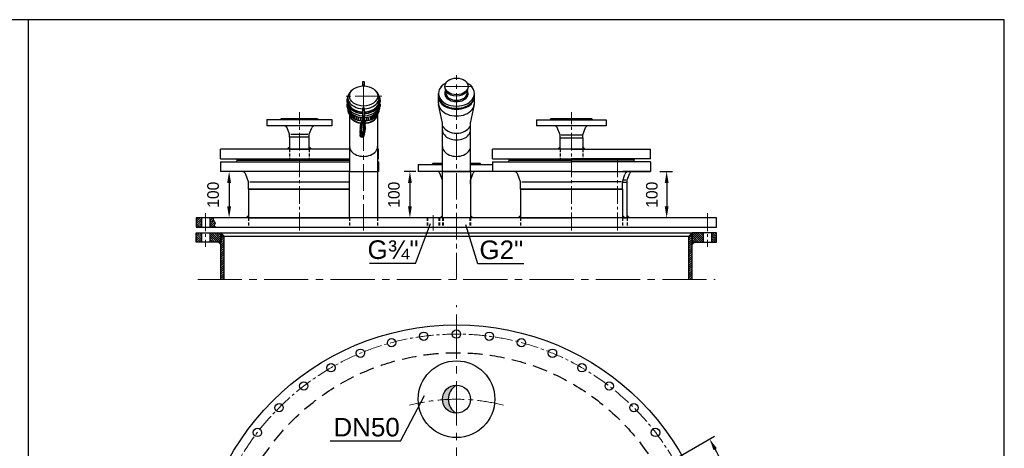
# Model space of a CAD drawing. Header units: millimetres. Extents: x -1994 to 34849, y -5138 to 8304.
# Tile 6 of 19: x 5931 to 8051, y -1673 to -751. Entities that reach past the tile are written whole.
import ezdxf

# ---------------------------------------------------------------- set-up
doc = ezdxf.new("R2010")
doc.units = ezdxf.units.MM
doc.linetypes.add('HIDDEN', pattern=[9.525, 6.35, -3.175])
doc.linetypes.add('MITTE2', pattern=[28.575, 19.05, -3.175, 3.175, -3.175])
doc.styles.add('LBB3.5M1000', font='isocp.shx', dxfattribs={"height": 3.5})
doc.dimstyles.new('DIN', dxfattribs={"dimtxt": 2.5, "dimasz": 2.5, "dimexe": 1.25, "dimexo": 0.625, "dimtad": 1, "dimtih": 1, "dimdec": 4, "dimdsep": 46, "dimlunit": 6, "dimtxsty": 'Standard', "dimcen": 2.5, "dimadec": 0, "dimazin": 0, "dimtfac": 1, "dimtdec": 4, "dimtmove": 0, "dimatfit": 3, "dimfxl": 0, "dimtvp": 1, "dimtolj": 1, "dimtzin": 0, "dimarcsym": 0})
pattern_1 = [(45, (6871.4623, -1263.066), (-2.245064, 2.245064), [])]
pattern_2 = [(135, (6871.4623, -1219.566), (-2.245064, -2.245064), [])]
pattern_3 = [(45, (6332.256, -1187.593), (-2.24506, 2.24506), [])]

# ---------------------------------------------------------------- blocks, each defined once
blk = doc.blocks.new('*D36')
at = {"color": 0, "lineweight": -2, "transparency": 16777216}
for p, q in [((7299.1, -1720.4), (7427.1, -1646.5)), ((7480, -1967.3), (7513.1, -1967.3))]:
    blk.add_line(p, q, dxfattribs=at)
for start, end in [(16.7755, 27.723), (2.277, 13.2391)]:
    blk.add_arc((6871.5, -1967.3), 629.1, start, end, dxfattribs=at)
at = {"color": 0, "transparency": 16777216}
for points in [[(7424.7, -1676.6), (7432, -1672.6), (7416.3, -1652.7)], [(7504.2, -1942.2), (7495.9, -1942.3), (7500.6, -1967.3)]]:
    blk.add_solid(points, dxfattribs=at)
at = {"layer": 'DEFPOINTS', "color": 0, "transparency": 16777216}
for p in [(7293.7, -1723.5), (7142, -1811), (7491, -1858), (6929.6, -1967.3), (7473.7, -1967.3)]:
    blk.add_point(p, dxfattribs=at)
at = {"color": 0, "transparency": 16777216, "insert": (7479.1, -1804.4), "char_height": 25, "attachment_point": 5}
blk.add_mtext('\\A1;30°', dxfattribs=at)
blk = doc.blocks.new('*D31')
at = {"color": 0, "lineweight": -2, "transparency": 16777216}
for p, q in [((6388.8, -1077.6), (6369.6, -1077.6)), ((6382.1, -1102.6), (6382.1, -1152.6)), ((6403.7, -1177.6), (6369.6, -1177.6))]:
    blk.add_line(p, q, dxfattribs=at)
at = {"color": 0, "transparency": 16777216}
for points in [[(6377.9, -1102.6), (6386.3, -1102.6), (6382.1, -1077.6)], [(6377.9, -1152.6), (6386.3, -1152.6), (6382.1, -1177.6)]]:
    blk.add_solid(points, dxfattribs=at)
at = {"layer": 'DEFPOINTS', "color": 0, "transparency": 16777216}
for p in [(6408.8, -1077.6), (6382.1, -1177.6), (6423.7, -1177.6)]:
    blk.add_point(p, dxfattribs=at)
at = {"color": 0, "transparency": 16777216, "insert": (6347.7, -1127.6), "char_height": 25, "attachment_point": 5, "rotation": 90}
blk.add_mtext('\\A1;100', dxfattribs=at)
blk = doc.blocks.new('*D32')
at = {"color": 0, "lineweight": -2, "transparency": 16777216}
for p, q in [((6784, -1077.6), (6758.7, -1077.6)), ((6771.2, -1102.6), (6771.2, -1152.6)), ((6784, -1177.6), (6758.7, -1177.6))]:
    blk.add_line(p, q, dxfattribs=at)
at = {"color": 0, "transparency": 16777216}
for points in [[(6767.1, -1102.6), (6775.4, -1102.6), (6771.2, -1077.6)], [(6767.1, -1152.6), (6775.4, -1152.6), (6771.2, -1177.6)]]:
    blk.add_solid(points, dxfattribs=at)
at = {"layer": 'DEFPOINTS', "color": 0, "transparency": 16777216}
for p in [(6789, -1077.6), (6771.2, -1177.6), (6789, -1177.6)]:
    blk.add_point(p, dxfattribs=at)
at = {"color": 0, "transparency": 16777216, "insert": (6736.9, -1127.6), "char_height": 25, "attachment_point": 5, "rotation": 90}
blk.add_mtext('\\A1;100', dxfattribs=at)
blk = doc.blocks.new('*D41')
at = {"color": 0, "lineweight": -2, "transparency": 16777216}
for p, q in [((7308.9, -1077.6), (7336.4, -1077.6)), ((7323.9, -1102.6), (7323.9, -1152.6)), ((7339.2, -1177.6), (7336.4, -1177.6))]:
    blk.add_line(p, q, dxfattribs=at)
at = {"color": 0, "transparency": 16777216}
for points in [[(7319.7, -1102.6), (7328.1, -1102.6), (7323.9, -1077.6)], [(7319.7, -1152.6), (7328.1, -1152.6), (7323.9, -1177.6)]]:
    blk.add_solid(points, dxfattribs=at)
at = {"layer": 'DEFPOINTS', "color": 0, "transparency": 16777216}
for p in [(7288.9, -1077.6), (7319.2, -1177.6), (7323.9, -1177.6)]:
    blk.add_point(p, dxfattribs=at)
at = {"color": 0, "transparency": 16777216, "insert": (7292.1, -1127.6), "char_height": 25, "attachment_point": 5, "rotation": 90}
blk.add_mtext('\\A1;100', dxfattribs=at)

msp = doc.modelspace()

# ---------------------------------------------------------------- hatches: boundary and pattern name
h = msp.add_hatch(color=1)
h.dxf.hatch_style = 1
h.paths.add_polyline_path([(6512.18825, -1024.59295), (6512.18825, -1029.59295), (6507.18825, -1029.59295)])
h = msp.add_hatch(color=1)
h.dxf.hatch_style = 1
h.paths.add_polyline_path([(6554.58825, -1024.59295), (6554.58825, -1029.59295), (6559.58825, -1029.59295)])
h = msp.add_hatch(color=1)
h.dxf.hatch_style = 1
h.paths.add_polyline_path([(7094.7997, -1024.59295), (7094.7997, -1029.59295), (7089.7997, -1029.59295)])
h = msp.add_hatch(color=1)
h.dxf.hatch_style = 1
h.paths.add_polyline_path([(7143.0997, -1024.59295), (7143.0997, -1029.59295), (7148.0997, -1029.59295)])
at = {"lineweight": 9}
h = msp.add_hatch(dxfattribs=at)
h.set_pattern_fill('ANSI31', color=256)
h.set_pattern_definition(pattern_3)
h.paths.add_polyline_path([(6322.46229, -1177.59295), (6311.46229, -1177.59295), (6311.46229, -1197.59295), (6322.46229, -1197.59295)])
h = msp.add_hatch(dxfattribs=at)
h.set_pattern_fill('ANSI31', color=256)
h.set_pattern_definition(pattern_3)
h.paths.add_polyline_path([(6350.85976, -1185.40657), (6349.45362, -1183.80048), (6348.9514, -1183.2986), (6348.04748, -1182.09405), (6347.54526, -1181.29101), (6347.4448, -1180.58836), (6347.54526, -1179.18305), (6348.04748, -1178.0789), (6348.02925, -1177.59295), (6340.46229, -1177.59295), (6340.46229, -1197.59295), (6353.04962, -1197.59295), (6351.9646, -1196.14712), (6350.25715, -1194.64143), (6349.95584, -1193.53728), (6350.35754, -1191.83082), (6351.66329, -1190.52591), (6352.06506, -1189.12059), (6351.46238, -1186.61112)])
h = msp.add_hatch(color=256)
h.dxf.hatch_style = 1
h.paths.add_polyline_path([(6423.73825, -1172.59295), (6423.73825, -1177.59295), (6418.73825, -1177.59295)])
h = msp.add_hatch(color=256)
h.dxf.hatch_style = 1
h.paths.add_polyline_path([(6841.31229, -1172.59295), (6841.31229, -1177.59295), (6836.31229, -1177.59295)])
h = msp.add_hatch(color=256)
h.dxf.hatch_style = 1
h.paths.add_polyline_path([(6901.61229, -1172.59295), (6901.61229, -1177.59295), (6906.61229, -1177.59295)])
h = msp.add_hatch(color=1)
h.dxf.hatch_style = 1
h.paths.add_polyline_path([(7009.2997, -1172.59295), (7009.2997, -1177.59295), (7004.2997, -1177.59295)])
h = msp.add_hatch(color=1)
h.dxf.hatch_style = 1
h.paths.add_polyline_path([(7228.5997, -1172.59295), (7228.5997, -1177.59295), (7233.5997, -1177.59295)])
h = msp.add_hatch(color=256)
h.dxf.hatch_style = 1
h.paths.add_polyline_path([(7239.07246, -1172.59295), (7239.07246, -1177.59295), (7244.07246, -1177.59295)])
h = msp.add_hatch(dxfattribs=at)
h.set_pattern_fill('ANSI31', color=256, angle=90)
h.set_pattern_definition(pattern_2)
h.paths.add_polyline_path([(6322.46229, -1209.56605), (6311.46229, -1209.56605), (6311.46229, -1229.56605), (6322.46229, -1229.56605)])
h = msp.add_hatch(dxfattribs=at)
h.set_pattern_fill('ANSI31', color=256, angle=90)
h.set_pattern_definition(pattern_2)
h.paths.add_polyline_path([(6364.46229, -1209.56605), (6340.46229, -1209.56605), (6340.46229, -1229.56605), (6364.46229, -1229.56605)])
h = msp.add_hatch(color=256)
h.dxf.hatch_style = 1
h.paths.add_polyline_path([(6364.46229, -1209.56605), (6364.46229, -1216.56605), (6371.46229, -1216.56605)])
h = msp.add_hatch(dxfattribs=at)
h.set_pattern_fill('ANSI31', color=256)
h.set_pattern_definition(pattern_1)
h.paths.add_polyline_path([(6371.46229, -1216.56605), (6364.46229, -1216.56605), (6364.46229, -1229.56605), (6364.46229, -1309.56605), (6371.46229, -1309.56605)])
h = msp.add_hatch(color=256)
h.dxf.hatch_style = 1
h.paths.add_polyline_path([(7378.46229, -1209.56605), (7371.46229, -1216.56605), (7378.46229, -1216.56605)])
h = msp.add_hatch(dxfattribs=at)
h.set_pattern_fill('ANSI31', color=256)
h.set_pattern_definition(pattern_1)
h.paths.add_polyline_path([(7378.46229, -1216.56605), (7371.46229, -1216.56605), (7371.46229, -1309.56605), (7378.46229, -1309.56605)])
h = msp.add_hatch(dxfattribs=at)
h.set_pattern_fill('ANSI31', color=256, angle=90)
h.set_pattern_definition(pattern_2)
h.paths.add_polyline_path([(7402.46229, -1209.56605), (7378.46229, -1209.56605), (7378.46229, -1229.56605), (7402.46229, -1229.56605)])
h = msp.add_hatch(dxfattribs=at)
h.set_pattern_fill('ANSI31', color=256, angle=90)
h.set_pattern_definition(pattern_2)
h.paths.add_polyline_path([(7431.46229, -1209.56605), (7420.46229, -1209.56605), (7420.46229, -1229.56605), (7431.46229, -1229.56605)])
h = msp.add_hatch(color=256)
h.dxf.hatch_style = 1
h.paths.add_polyline_path([(6359.46229, -1229.56605), (6364.46229, -1229.56605), (6364.46229, -1234.56605)])
h = msp.add_hatch(color=256)
h.dxf.hatch_style = 1
h.paths.add_polyline_path([(7383.46229, -1229.56605), (7378.46229, -1229.56605), (7378.46229, -1234.56605)])
h = msp.add_hatch(color=256)
h.dxf.hatch_style = 1
h.paths.add_polyline_path([(6871.46229, -1537.10593, 0.4142131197), (6841.31234, -1567.25593, 0.0094243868), (6841.33376, -1568.39221, -0.0078046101), (6853.79806, -1567.64616, -0.2744295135)])
h.paths.add_polyline_path([(6853.79806, -1567.64616, 0.0078046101), (6841.33376, -1568.39221, 0.4032147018), (6871.46229, -1597.40593), (6871.46229, -1597.40591, -0.2683678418)])

# ---------------------------------------------------------------- linework, layer by layer
at = {"color": 3}
msp.add_line((5950.46659, -2951.38152), (5950.46659, -751.40153), dxfattribs=at)
at = {"linetype": 'MITTE2', "lineweight": 5, "ltscale": 3}
for p, q in [((6871.46229, -1309.56605), (6871.46229, -870.72301)), ((6671.46234, -890.4137), (6671.46234, -1204.17101)), ((6905.82712, -894.81363), (6837.09746, -894.81363)), ((6710.58567, -915.41016), (6632.339, -915.41016))]:
    msp.add_line(p, q, dxfattribs=at)
for p, q in [((6832.69801, -914.47819), (6832.69801, -909.68196)), ((6846.25365, -894.81363), (6846.25365, -897.21174)), ((6848.28852, -908.24309), (6848.28852, -904.22787)), ((6894.63606, -908.24309), (6894.63606, -904.22787)), ((6896.67093, -894.81363), (6896.67093, -897.21174)), ((6910.22658, -914.47819), (6910.22658, -909.68196)), ((6635.54511, -924.50056), (6635.54511, -926.96683)), ((6637.80829, -918.86928), (6637.80829, -925.69664)), ((6705.11638, -918.86928), (6705.11638, -925.69664)), ((6707.37957, -924.50056), (6707.37957, -926.96683)), ((6832.69801, -930.94266), (6832.69801, -916.55395)), ((6910.22658, -930.94266), (6910.22658, -916.55395)), ((6635.61678, -933.17837), (6635.61678, -936.89497)), ((6635.61678, -933.17837), (6636.56322, -933.17837)), ((6637.80829, -936.14614), (6637.80829, -940.6986)), ((6637.80829, -944.4152), (6637.80829, -945.14683)), ((6638.18308, -948.68842), (6638.18308, -945.11942)), ((6638.70818, -950.61308), (6638.70818, -946.01735)), ((6639.36455, -952.29969), (6639.36455, -947.02654)), ((6640.38193, -954.2738), (6640.38193, -948.40466)), ((6641.66186, -956.2041), (6641.66186, -949.90275)), ((6643.15692, -958.01924), (6643.15692, -951.41012)), ((6644.80406, -959.67148), (6644.80406, -952.84423)), ((6698.12062, -959.67148), (6698.12062, -952.84423)), ((6699.76776, -958.01924), (6699.76776, -951.41012)), ((6701.26281, -956.2041), (6701.26281, -949.90275)), ((6702.54275, -954.2738), (6702.54275, -948.40466)), ((6703.56012, -952.29969), (6703.56012, -947.02654)), ((6704.2165, -950.61308), (6704.2165, -946.01735)), ((6704.7416, -948.68842), (6704.7416, -945.11942)), ((6705.11638, -936.14614), (6705.11638, -940.6986)), ((6705.11638, -944.4152), (6705.11638, -945.14683)), ((6707.30789, -933.17837), (6706.36146, -933.17837)), ((6707.30789, -933.17837), (6707.30789, -936.89497)), ((6841.31229, -974.10879), (6832.92474, -933.90299)), ((6901.61229, -974.10897), (6909.99984, -933.90299)), ((6641.31234, -955.71973), (6641.31234, -1077.59295)), ((6646.50433, -961.11074), (6646.50433, -954.13084)), ((6648.68281, -962.66379), (6648.68281, -955.55021)), ((6650.80815, -963.93511), (6650.80815, -956.73174)), ((6653.57109, -965.30245), (6653.57109, -958.01886)), ((6656.7591, -966.55255), (6656.7591, -959.2082)), ((6660.47845, -967.64071), (6660.47845, -960.25186)), ((6664.56973, -968.43939), (6664.56973, -961.02228)), ((6668.76728, -968.86741), (6668.76728, -961.43656)), ((6674.1574, -968.86741), (6674.1574, -961.43656)), ((6678.35495, -968.43939), (6678.35495, -961.02228)), ((6682.44622, -967.64071), (6682.44622, -960.25186)), ((6686.16557, -966.55255), (6686.16557, -959.2082)), ((6689.35358, -965.30245), (6689.35358, -958.01886)), ((6692.11652, -963.93511), (6692.11652, -956.73174)), ((6694.24187, -962.66379), (6694.24187, -955.55021)), ((6696.42035, -961.11074), (6696.42035, -954.13084)), ((6701.61234, -955.71973), (6701.61234, -1077.59295)), ((6841.31229, -1077.59295), (6841.31229, -974.10879)), ((6901.61229, -1077.59295), (6901.61229, -974.10897)), ((6820.46229, -1059.59295), (6841.31229, -1059.59295)), ((6820.46229, -1059.59295), (6820.46229, -1059.59295)), ((6901.61229, -1059.59295), (6922.46229, -1059.59295)), ((6922.46229, -1059.59295), (6922.46229, -1059.59295)), ((6788.96229, -1062.59295), (6841.31229, -1062.59295)), ((6788.96229, -1062.59295), (6788.96229, -1077.59295)), ((6948.9497, -1077.59295), (6788.96229, -1077.59295)), ((6901.61229, -1062.59295), (6948.9497, -1062.59295)), ((7287.87246, -1077.59295), (7229.30501, -1077.59295)), ((6841.31229, -1096.59295), (6835.44594, -1081.42822)), ((6841.31229, -1104.59295), (6841.31229, -1096.59295)), ((6901.61229, -1096.59295), (6907.47865, -1081.42822)), ((6901.61229, -1104.59295), (6901.61229, -1096.59295)), ((7230.02697, -1095.59295), (7236.07246, -1095.59295)), ((7239.07246, -1095.59295), (7244.40684, -1081.47254)), ((7239.07246, -1101.59295), (7239.07246, -1095.59295)), ((6322.46229, -1177.59295), (6322.46229, -1197.59295)), ((6340.46229, -1177.59295), (6340.46229, -1197.59295)), ((6418.73825, -1177.59295), (6423.73825, -1172.59295)), ((6836.31229, -1177.59295), (6841.31229, -1172.59295)), ((6906.61229, -1177.59295), (6901.61229, -1172.59295)), ((7244.07246, -1177.59295), (7239.07246, -1172.59295)), ((6783.6045, -1275.7311), (6815.27306, -1189.69131)), ((6917.32504, -1275.89351), (6891.65145, -1192.44151)), ((6322.46229, -1209.56605), (6322.46229, -1229.56605)), ((6340.46229, -1209.56605), (6340.46229, -1229.56605)), ((6364.46229, -1309.56605), (6364.46229, -1209.56605)), ((6364.46229, -1209.56605), (7378.46229, -1209.56605)), ((6371.46229, -1216.56605), (6364.46229, -1209.56605)), ((6364.46229, -1216.56605), (7378.46229, -1216.56605)), ((6371.46229, -1309.56605), (6371.46229, -1216.56605)), ((7371.46229, -1216.56605), (7378.46229, -1209.56605)), ((7371.46229, -1309.56605), (7371.46229, -1216.56605)), ((7378.46229, -1309.56605), (7378.46229, -1209.56605)), ((7402.46229, -1209.56605), (7402.46229, -1229.56605)), ((7420.46229, -1209.56605), (7420.46229, -1229.56605)), ((6359.46229, -1229.56605), (6364.46229, -1234.56605)), ((7383.46229, -1229.56605), (7378.46229, -1234.56605)), ((6783.6045, -1275.7311), (6684.2978, -1275.7311)), ((7016.63174, -1275.89351), (6917.32504, -1275.89351)), ((6750.73189, -1657.06469), (6802.74226, -1558.85311)), ((6750.73189, -1657.06469), (6599.53909, -1657.06469))]:
    msp.add_line(p, q)
at = {"linetype": 'MITTE2', "lineweight": 9, "ltscale": 2}
for p, q in [((6533.38825, -1204.17101), (6533.38825, -950.37815)), ((7118.9497, -1204.17101), (7118.9497, -950.37815)), ((7217.87246, -1204.17101), (7217.87246, -1050.43499)), ((6331.46229, -1167.59295), (6331.46229, -1239.56605)), ((6821.46229, -1204.17101), (6821.46229, -1171.86853)), ((7411.46229, -1167.59295), (7411.46229, -1239.56605))]:
    msp.add_line(p, q, dxfattribs=at)
at = {"color": 1}
for p, q in [((6463.38825, -965.59295), (6603.38825, -965.59295)), ((6463.38825, -965.59295), (6463.38825, -979.59295)), ((6494.38825, -963.59295), (6572.38825, -963.59295)), ((6603.38825, -965.59295), (6603.38825, -979.59295)), ((7043.9497, -966.59295), (7193.9497, -966.59295)), ((7043.9497, -966.59295), (7043.9497, -979.59295)), ((7074.9497, -963.59295), (7162.9497, -963.59295)), ((7193.9497, -966.59295), (7193.9497, -979.59295)), ((6603.38825, -979.59295), (6463.38825, -979.59295)), ((6512.18825, -997.59295), (6506.85387, -983.47254)), ((6554.58825, -997.59295), (6559.92262, -983.47254)), ((7193.9497, -979.59295), (7043.9497, -979.59295)), ((7094.7997, -998.59295), (7088.48206, -983.30184)), ((7143.0997, -998.59295), (7149.41734, -983.30184)), ((6512.18825, -1003.59295), (6512.18825, -997.59295)), ((6515.18825, -997.59295), (6551.58825, -997.59295)), ((6554.58825, -1003.59295), (6554.58825, -997.59295)), ((7094.7997, -1005.59295), (7094.7997, -998.59295)), ((7094.7997, -1005.59295), (7143.0997, -1005.59295)), ((7094.7997, -1005.59295), (7143.0997, -1005.59295)), ((7096.7997, -998.59295), (7141.0997, -998.59295)), ((7143.0997, -1005.59295), (7143.0997, -998.59295)), ((6363.38825, -1050.59295), (6363.38825, -1029.59295)), ((6641.31234, -1029.59295), (6363.38825, -1029.59295)), ((6507.18825, -1029.59295), (6512.18825, -1024.59295)), ((6559.58825, -1029.59295), (6554.58825, -1024.59295)), ((6703.38825, -1029.59295), (6701.61234, -1029.59295)), ((6703.38825, -1050.59295), (6703.38825, -1029.59295)), ((6948.9497, -1050.59295), (6948.9497, -1029.59295)), ((7118.9497, -1029.59295), (6948.9497, -1029.59295)), ((7089.7997, -1029.59295), (7094.7997, -1024.59295)), ((7118.9497, -1029.59295), (7288.9497, -1029.59295)), ((7148.0997, -1029.59295), (7143.0997, -1024.59295)), ((7288.9497, -1050.59295), (7288.9497, -1029.59295)), ((6363.38825, -1050.59295), (6641.31234, -1050.59295)), ((6363.38825, -1056.59295), (6641.31234, -1056.59295)), ((6363.38825, -1056.59295), (6363.38825, -1077.59295)), ((6399.38825, -1053.59295), (6641.31234, -1053.59295)), ((6399.38825, -1053.59295), (6399.38825, -1053.59295)), ((6703.38825, -1050.59295), (6701.61234, -1050.59295)), ((6703.38825, -1056.59295), (6701.61234, -1056.59295)), ((6703.38825, -1056.59295), (6703.38825, -1077.59295)), ((6948.9497, -1050.59295), (7118.9497, -1050.59295)), ((6948.9497, -1056.59295), (7118.9497, -1056.59295)), ((6948.9497, -1056.59295), (6948.9497, -1077.59295)), ((6984.9497, -1053.59295), (7118.9497, -1053.59295)), ((6984.9497, -1053.59295), (6984.9497, -1053.59295)), ((7288.9497, -1050.59295), (7118.9497, -1050.59295)), ((7252.9497, -1053.59295), (7118.9497, -1053.59295)), ((7288.9497, -1056.59295), (7118.9497, -1056.59295)), ((7252.9497, -1053.59295), (7252.9497, -1053.59295)), ((7288.9497, -1056.59295), (7288.9497, -1077.59295)), ((6641.31234, -1077.59295), (6363.38825, -1077.59295)), ((6703.38825, -1077.59295), (6701.61234, -1077.59295)), ((7118.9497, -1077.59295), (6948.9497, -1077.59295)), ((7118.9497, -1077.59295), (7288.9497, -1077.59295)), ((6423.73825, -1099.59295), (6418.25729, -1084.2323)), ((6423.73825, -1115.59295), (6423.73825, -1099.59295)), ((6426.73825, -1099.59295), (6640.03825, -1099.59295)), ((7009.2997, -1099.59295), (7003.81874, -1084.2323)), ((7009.2997, -1115.59295), (7009.2997, -1099.59295)), ((7012.2997, -1099.59295), (7118.9497, -1099.59295)), ((7225.5997, -1099.59295), (7118.9497, -1099.59295)), ((7228.5997, -1099.59295), (7234.08066, -1084.2323)), ((7228.5997, -1115.59295), (7228.5997, -1099.59295)), ((6423.73825, -1115.59295), (6641.31234, -1115.59295)), ((7009.2997, -1115.59295), (7118.9497, -1115.59295)), ((7228.5997, -1115.59295), (7118.9497, -1115.59295)), ((7004.2997, -1177.59295), (7009.2997, -1172.59295)), ((7233.5997, -1177.59295), (7228.5997, -1172.59295))]:
    msp.add_line(p, q, dxfattribs=at)
at = {"color": 1, "linetype": 'HIDDEN'}
for p, q in [((6512.18825, -1029.59295), (6512.18825, -1053.59295)), ((6554.58825, -1029.59295), (6554.58825, -1053.59295)), ((7094.7997, -1029.59295), (7094.7997, -1049.59295)), ((7143.0997, -1029.59295), (7143.0997, -1049.59295)), ((7009.2997, -1177.59295), (7009.2997, -1197.59295)), ((7228.5997, -1177.59295), (7228.5997, -1197.59295))]:
    msp.add_line(p, q, dxfattribs=at)
at = {"linetype": 'HIDDEN'}
for p, q in [((6423.73825, -1177.59295), (6423.73825, -1197.59295)), ((6641.31234, -1177.59295), (6641.31234, -1197.59295)), ((6701.61234, -1177.59295), (6701.61234, -1197.59295)), ((6808.24229, -1177.59295), (6808.24229, -1197.59295)), ((6809.21229, -1177.59295), (6809.21229, -1197.59295)), ((6833.71229, -1177.59295), (6833.71229, -1197.59295)), ((6834.68229, -1177.59295), (6834.68229, -1197.59295)), ((6841.31229, -1177.59295), (6841.31229, -1197.59295)), ((6841.65729, -1177.59295), (6841.65729, -1197.59295)), ((6842.96229, -1177.59295), (6842.96229, -1197.59295)), ((6899.96229, -1177.59295), (6899.96229, -1197.59295)), ((6901.26729, -1177.59295), (6901.26729, -1197.59295)), ((6901.61229, -1177.59295), (6901.61229, -1197.59295)), ((7239.07246, -1177.59295), (7239.07246, -1197.59295))]:
    msp.add_line(p, q, dxfattribs=at)
at = {"linetype": 'MITTE2', "lineweight": 18, "ltscale": 5}
for p, q in [((6314.46229, -1309.56605), (7428.46229, -1309.56605)), ((6871.46229, -1909.12305), (6871.46229, -1365.00144))]:
    msp.add_line(p, q, dxfattribs=at)
at = {"color": 3}
msp.add_lwpolyline([(3693.69066, -2951.38152), (8050.63808, -2951.38152), (8050.63808, -751.40153), (3693.69066, -751.40153)], close=True, dxfattribs=at)
for points in [[(6673.43711, -893.92721), (6673.43711, -885.25882), (6669.48756, -885.25882), (6669.48756, -893.92721)], [(7228.5997, -1177.59295), (7239.07246, -1177.59295), (7239.07246, -1101.59295), (7228.5997, -1101.59295)], [(6348.02925, -1177.59295), (6348.04748, -1178.0789), (6347.54526, -1179.18305), (6347.4448, -1180.58836), (6347.54526, -1181.29101), (6348.04748, -1182.09405), (6348.9514, -1183.2986), (6349.45362, -1183.80048), (6350.85976, -1185.40657), (6351.46238, -1186.61112), (6352.06506, -1189.12059), (6351.66329, -1190.52591), (6350.35754, -1191.83082), (6349.95584, -1193.53728), (6350.25715, -1194.64143), (6351.9646, -1196.14712), (6353.04962, -1197.59295)]]:
    msp.add_lwpolyline(points)
for points in [[(6669.48756, -941.71393), (6669.48756, -968.76924), (6673.43711, -968.76924), (6673.43711, -941.71393)], [(6641.31234, -1077.59295), (6701.61234, -1077.59295), (6701.61234, -1177.59295), (6641.31234, -1177.59295)], [(6841.31229, -1077.59295), (6901.61229, -1077.59295), (6901.61229, -1177.59295), (6841.31229, -1177.59295)], [(6311.46229, -1197.59295), (7431.46229, -1197.59295), (7431.46229, -1177.59295), (6311.46229, -1177.59295)], [(6311.46229, -1209.56605), (6364.46229, -1209.56605), (6364.46229, -1229.56605), (6311.46229, -1229.56605)], [(7431.46229, -1209.56605), (7378.46229, -1209.56605), (7378.46229, -1229.56605), (7431.46229, -1229.56605)]]:
    msp.add_lwpolyline(points, close=True)
at = {"color": 1}
for points in [[(6512.18825, -1029.59295), (6554.58825, -1029.59295), (6554.58825, -1003.59295), (6512.18825, -1003.59295)], [(7094.7997, -1005.59295), (7143.0997, -1005.59295), (7143.0997, -1029.59295), (7094.7997, -1029.59295)]]:
    msp.add_lwpolyline(points, close=True, dxfattribs=at)
for points in [[(6641.31234, -1115.59295), (6423.73825, -1115.59295), (6423.73825, -1177.59295), (6643.03825, -1177.59295)], [(7118.9497, -1115.59295), (7009.2997, -1115.59295), (7009.2997, -1177.59295), (7118.9497, -1177.59295)], [(7118.9497, -1115.59295), (7228.5997, -1115.59295), (7228.5997, -1177.59295), (7118.9497, -1177.59295)]]:
    msp.add_lwpolyline(points, dxfattribs=at)
for centre, radius in [((6666.83955, -976.31248), 1.78561), ((6667.68149, -973.49053), 1.78561), ((6669.31584, -970.76759), 1.78561), ((6670.37046, -968.03824), 1.71765), ((6671.17781, -965.6576), 1.71765), ((6673.06042, -972.68464), 1.71765), ((6673.1205, -975.01322), 1.71765), ((6673.66628, -970.0075), 1.71765), ((6674.0489, -968.25459), 1.71765), ((6665.70046, -991.11537), 1.78561), ((6665.74999, -994.13536), 1.78561), ((6665.84904, -988.24391), 1.78561), ((6665.84904, -997.30387), 1.78561), ((6666.09667, -985.17441), 1.78561), ((6666.29477, -982.25344), 1.78561), ((6666.49287, -979.23345), 1.78561), ((6671.33563, -995.97062), 1.78561), ((6672.06834, -993.28499), 1.78561), ((6673.09412, -990.25756), 1.78561), ((6673.14148, -977.40306), 1.78561), ((6673.16517, -979.77956), 1.78561), ((6673.19068, -987.47669), 1.78561), ((6673.47218, -982.54135), 1.78561), ((6673.72801, -985.12408), 1.78561), ((6665.65094, -1000.47238), 1.78561), ((6667.62325, -1002.8556), 1.78561), ((6670.35869, -1001.83018), 1.78561), ((6671.43332, -998.85157), 1.78561), ((6871.46229, -1967.25587), 560), ((6871.46227, -1427.2559), 9), ((6731.69999, -1445.65595), 9), ((6800.97813, -1431.87567), 9), ((6941.94641, -1431.87567), 9), ((7011.22456, -1445.65594), 9), ((6664.81322, -1468.36095), 9), ((7078.11132, -1468.36094), 9), ((6601.46228, -1499.60219), 9), ((6871.46234, -1567.25593), 82.5), ((7141.46227, -1499.60217), 9), ((6542.73111, -1538.8451), 9), ((6871.46234, -1567.25593), 30.15), ((7200.19344, -1538.84508), 9), ((6489.62462, -1585.41825), 9), ((7253.29994, -1585.41822), 9), ((6443.05148, -1638.52474), 9), ((7299.87308, -1638.52471), 9)]:
    msp.add_circle(centre, radius)
at = {"linetype": 'MITTE2', "lineweight": 9, "ltscale": 2}
msp.add_circle((6871.46229, -1967.25587), 540, dxfattribs=at)
at = {"linetype": 'HIDDEN', "ltscale": 5}
msp.add_circle((6871.46229, -1967.25587), 500, dxfattribs=at)
at = {"color": 1}
for centre, radius, start, end in [((6492.38825, -963.59295), 2, 270, 0), ((6574.38825, -963.59295), 2, 180, 270), ((7071.9497, -963.59295), 3, 270, 0), ((7165.9497, -963.59295), 3, 180, 270), ((6501.24104, -985.59295), 6, 20.69545073, 90), ((6565.53545, -985.59295), 6, 90, 159.30454927), ((7082.93672, -985.59295), 6, 22.4483533, 90), ((7154.96269, -985.59295), 6, 90, 157.5516467), ((6396.38825, -1053.59295), 3, 0, 90), ((6396.38825, -1053.59295), 3, 270, 0), ((6981.9497, -1053.59295), 3, 0, 90), ((6981.9497, -1053.59295), 3, 270, 0), ((7255.9497, -1053.59295), 3, 90, 180), ((7255.9497, -1053.59295), 3, 180, 270), ((6408.8389, -1087.59295), 10, 19.63732419, 90), ((6994.40035, -1087.59295), 10, 19.63732419, 90), ((7243.49905, -1087.59295), 10, 90, 160.36267581)]:
    msp.add_arc(centre, radius, start, end, dxfattribs=at)
for centre, radius, start, end in [((6817.46229, -1059.59295), 3, 270, 0), ((6925.46229, -1059.59295), 3, 180, 270), ((6829.85005, -1083.59295), 6, 21.14856878, 90), ((6913.07453, -1083.59295), 6, 90, 158.85143122), ((7250.01967, -1083.59295), 6, 90, 159.30454927), ((6888.35645, -1567.25592), 34.56059, 119.26352768, 240.73655892)]:
    msp.add_arc(centre, radius, start, end)
at = {"linetype": 'MITTE2', "lineweight": 5, "ltscale": 3}
msp.add_arc((6871.46234, -1967.2559), 399.99996, 75.32379972, 104.67620028, dxfattribs=at)
for centre, major_axis, ratio, start_param, end_param in [((6871.46229, -909.68196), (-38.76429, 0), 0.7071067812, 5.3505811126, 10.3573821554), ((6671.46234, -918.86928), (33.65405, 0), 0.7071067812, 2.369992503, 4.6536766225), ((6671.46234, -918.86928), (33.65405, 0), 0.7071067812, 4.7711013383, 7.0547854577), ((6871.46229, -909.68196), (-25.20864, 0), 0.7071067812, 5.9258366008, 9.7821266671), ((6871.46229, -897.21174), (-25.20864, 0), 0.7071067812, 0, 3.1415926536), ((6871.46229, -908.24309), (23.17377, 0), 0.7071067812, 3.1415926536, 6.2831853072), ((6671.46234, -924.50056), (35.91723, 0), 0.7315358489, 2.732916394, 4.657380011), ((6671.46234, -926.96683), (35.91723, 0), 0.7315358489, 3.1415926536, 4.657380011), ((6671.46234, -925.69664), (33.65405, 0), 0.7071067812, 3.1415926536, 4.6536766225), ((6671.46234, -924.50056), (35.91723, 0), 0.7315358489, 4.7673979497, 6.691861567), ((6671.46234, -926.96683), (35.91723, 0), 0.7315358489, 4.7673979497, 6.643246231), ((6671.46234, -925.69664), (33.65405, 0), 0.7071067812, 4.7711013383, 6.2831853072), ((6871.46229, -916.55395), (-38.76429, 0), 0.7071067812, 6.2453119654, 9.4626513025), ((6871.46229, -914.47819), (-38.76429, 0), 0.7071067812, 0, 3.1415926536), ((6871.46229, -930.94266), (-38.76429, 0), 0.7071067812, 6.2831853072, 9.4247779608), ((6671.46234, -931.51928), (35.91723, 0), 0.7315358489, 3.2047785, 4.6573800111), ((6671.46234, -935.23589), (35.91723, 0), 0.7315358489, 3.2047785, 4.6573800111), ((6671.46234, -945.14683), (33.65405, 0), 0.7071067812, 3.1415926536, 6.2831853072), ((6671.46234, -931.51928), (35.91723, 0), 0.7315358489, 4.7673979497, 6.2199994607), ((6671.46234, -935.23589), (35.91723, 0), 0.7315358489, 4.7673979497, 6.2199994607), ((6671.46234, -953.14215), (-30.15, 0), 0.7071067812, 0.1408575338, 3.00073512), ((6671.46234, -952.18291), (-30.15, 0), 0.7071067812, 0.2091144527, 2.9324782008), ((6871.46229, -988.49749), (-30.15, 0), 0.7071067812, 0, 3.1415926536), ((6871.46229, -974.10879), (-30.15, 0), 0.7071067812, 0.2965799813, 2.845012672), ((6671.46234, -1023.85283), (-30.15, 0), 0.7071067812, 6.2831853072, 9.4247779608), ((6871.46229, -1023.85283), (-30.15, 0), 0.7039729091, 0, 3.1415926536)]:
    msp.add_ellipse(centre, major_axis=major_axis, ratio=ratio, start_param=start_param, end_param=end_param)
for centre, major_axis in [((6871.46229, -894.81363), (-25.20864, 0)), ((6671.46234, -915.41016), (-30.44559, 0))]:
    msp.add_ellipse(centre, major_axis=major_axis, ratio=0.7071067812)

# ---------------------------------------------------------------- texts
at = {"color": 0, "char_height": 40, "attachment_point": 5, "style": 'LBB3.5M1000'}
for s, insert in [('{\\fArial|b0|i0|c0|p34;G\\C256;¾"}', (6735.0077, -1246.16809)), ('{\\fArial|b0|i0|c0|p34;G2"}', (6968.03494, -1246.3305)), ('{\\fArial|b0|i0|c0|p34;DN50}', (6678.02003, -1627.50169))]:
    msp.add_mtext_dynamic_manual_height_columns(s, width=170.438826, gutter_width=17.5, heights=[114.00748], dxfattribs=dict(at, insert=insert))

# ---------------------------------------------------------------- dimensions: what is measured, and where the dimension line sits
for base, p1, p2, override, picture, middle in [((6382.10213, -1177.59295), (6408.8389, -1077.59295), (6423.73825, -1177.59295), {"dimscale": 10, "dimexo": 2, "dimdec": 0, "dimtmove": 2}, '*D31', (6347.72713, -1127.59295)), ((6771.24569, -1177.59295), (6788.96229, -1077.59295), (6788.96229, -1177.59295), {"dimscale": 10, "dimexo": 0.5, "dimdec": 0, "dimtmove": 2}, '*D32', (6736.87069, -1127.59295))]:
    dim = msp.add_linear_dim(base=base, p1=p1, p2=p2, angle=90, dimstyle='DIN', override=override)
    dim.commit()
    dim.dimension.update_dxf_attribs({"geometry": picture, "text_midpoint": middle})
dim = msp.add_linear_dim(base=(7323.9105, -1177.59295), p1=(7288.9497, -1077.59295), p2=(7319.18634, -1177.59295), angle=90, dimstyle='DIN', override={"dimscale": 10, "dimexo": 2, "dimdec": 0, "dimtmove": 2})
dim.commit()
dim.dimension.update_dxf_attribs({"geometry": '*D41', "text_midpoint": (7292.06278, -1127.59295), "dimtype": 160})
dim = msp.add_angular_dim_2l(base=(7491.01136, -1858.01267), line1=((6929.59513, -1967.2559), (7473.71674, -1967.2559)), line2=((7142.04682, -1811.03382), (7293.69804, -1723.47795)), dimstyle='DIN', override={"dimscale": 10})
dim.commit()
dim.dimension.update_dxf_attribs({"geometry": '*D36', "text_midpoint": (7479.13262, -1804.43111)})

doc.saveas('drawing.dxf')
